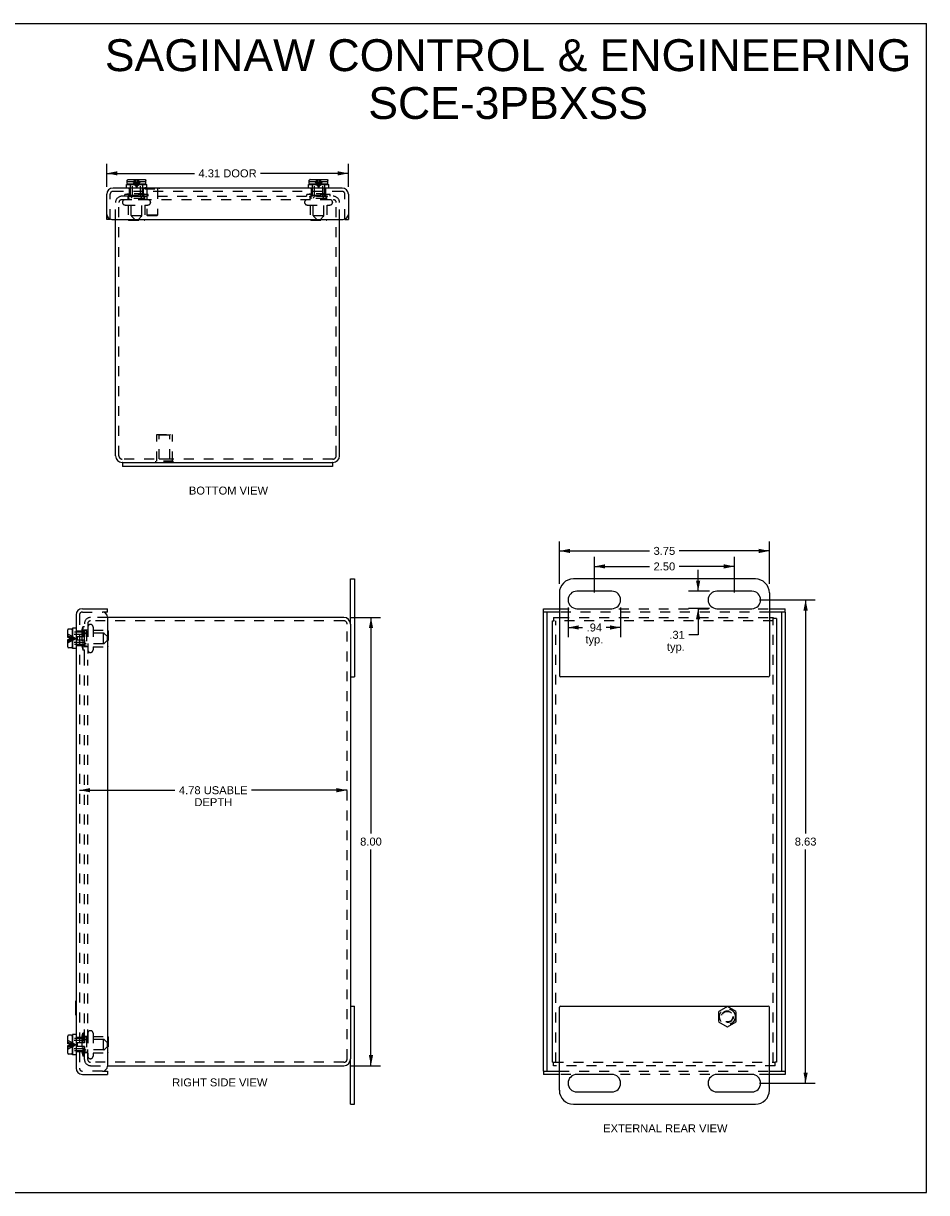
# Model space of a CAD drawing. Header units: inches. Extents: x 0 to 32.2, y 0 to 20.9.
# Tile 3 of 3: x 16.1 to 32.2, y 0 to 20.9. Entities that reach past the tile are written whole.
import ezdxf

# ---------------------------------------------------------------- set-up
doc = ezdxf.new("R2010")
doc.units = ezdxf.units.IN
doc.header["$LTSCALE"] = 1.773713
doc.header["$MEASUREMENT"] = 0
doc.linetypes.add('HIDDEN', pattern=[0.2, 0.1, -0.1])
doc.layers.get('0').update_dxf_attribs({"linetype": 'CONTINUOUS'})
for name, color, linetype in [('DEFAULT_2', 8, 'HIDDEN'), ('DIMENSIONS', 7, 'CONTINUOUS'), ('DOOR_ASSEMBLY', 7, 'CONTINUOUS')]:
    doc.layers.add(name, color=color, linetype=linetype)
doc.styles.get("Standard").update_dxf_attribs({"font": 'arial.ttf'})
doc.dimstyles.new('DIMSTYLE_2', dxfattribs={"dimtxt": 0.142276, "dimasz": 0.189702, "dimexe": 0.09, "dimexo": 0.07, "dimgap": 0.0375, "dimtad": 0, "dimtih": 1, "dimtoh": 1, "dimzin": 4, "dimdsep": 46, "dimtxsty": 'Standard', "dimblk": '_FILLED', "dimblk1": '_FILLED', "dimblk2": '_FILLED', "dimcen": 0.09, "dimazin": 1, "dimtfac": 1, "dimtdec": 3, "dimtofl": 0, "dimtmove": 0, "dimatfit": 3, "dimldrblk": '_FILLED', "dimfxl": 0, "dimtolj": 1, "dimtzin": 4, "dimarcsym": 0})

# ---------------------------------------------------------------- blocks, each defined once
blk = doc.blocks.new('_FILLED')
at = {"color": 0, "linetype": 'ByBlock'}
blk.add_solid([(0, 0), (-1, 0.2), (-1, -0.2)], dxfattribs=at)
blk = doc.blocks.new('*D3')
at = {"layer": 'DIMENSIONS', "color": 2, "linetype": 'Continuous'}
for p, q in [((17.613, 17.95), (17.613, 18.362)), ((17.613, 18.191), (19.18, 18.191)), ((21.926, 18.191), (20.359, 18.191)), ((21.926, 17.95), (21.926, 18.362))]:
    blk.add_line(p, q, dxfattribs=at)
at = {"layer": 'DIMENSIONS', "color": 2, "linetype": 'Continuous', "xscale": 0.189701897, "yscale": 0.189701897, "zscale": 0.189701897, "rotation": 180}
blk.add_blockref('_FILLED', (17.613, 18.191), dxfattribs=at)
at = {"layer": 'DIMENSIONS', "color": 2, "linetype": 'Continuous', "xscale": 0.189701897, "yscale": 0.189701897, "zscale": 0.189701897}
blk.add_blockref('_FILLED', (21.926, 18.191), dxfattribs=at)
at = {"layer": 'DIMENSIONS', "color": 2, "linetype": 'Continuous', "insert": (19.77, 18.262), "char_height": 0.1423, "width": 1.03719, "attachment_point": 2, "line_spacing_factor": 0.9}
blk.add_mtext('4.31 DOOR', dxfattribs=at)
blk = doc.blocks.new('*D4')
at = {"layer": 'DIMENSIONS', "color": 2, "linetype": 'Continuous'}
for p, q in [((25.693, 10.867), (25.693, 11.623)), ((29.443, 10.867), (29.443, 11.623)), ((25.693, 11.452), (27.303, 11.452)), ((29.443, 11.452), (27.832, 11.452))]:
    blk.add_line(p, q, dxfattribs=at)
at = {"layer": 'DIMENSIONS', "color": 2, "linetype": 'Continuous', "xscale": 0.189701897, "yscale": 0.189701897, "zscale": 0.189701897, "rotation": 180}
blk.add_blockref('_FILLED', (25.693, 11.452), dxfattribs=at)
at = {"layer": 'DIMENSIONS', "color": 2, "linetype": 'Continuous', "xscale": 0.189701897, "yscale": 0.189701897, "zscale": 0.189701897}
blk.add_blockref('_FILLED', (29.443, 11.452), dxfattribs=at)
at = {"layer": 'DIMENSIONS', "color": 2, "linetype": 'Continuous', "insert": (27.568, 11.524), "char_height": 0.1423, "width": 0.38663, "attachment_point": 2, "line_spacing_factor": 0.9}
blk.add_mtext('3.75', dxfattribs=at)
blk = doc.blocks.new('*D5')
at = {"layer": 'DIMENSIONS', "color": 2, "linetype": 'Continuous'}
for p, q in [((25.849, 10.445), (25.849, 9.915)), ((26.787, 10.445), (26.787, 9.915)), ((25.849, 10.086), (26.109, 10.086)), ((26.787, 10.086), (26.527, 10.086))]:
    blk.add_line(p, q, dxfattribs=at)
at = {"layer": 'DIMENSIONS', "color": 2, "linetype": 'Continuous', "xscale": 0.189701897, "yscale": 0.189701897, "zscale": 0.189701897, "rotation": 180}
blk.add_blockref('_FILLED', (25.849, 10.086), dxfattribs=at)
at = {"layer": 'DIMENSIONS', "color": 2, "linetype": 'Continuous', "xscale": 0.189701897, "yscale": 0.189701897, "zscale": 0.189701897}
blk.add_blockref('_FILLED', (26.787, 10.086), dxfattribs=at)
at = {"layer": 'DIMENSIONS', "color": 2, "linetype": 'Continuous', "insert": (26.318, 10.157), "char_height": 0.1423, "width": 0.31999, "attachment_point": 2, "line_spacing_factor": 0.9}
blk.add_mtext('.94\\Ptyp.', dxfattribs=at)
blk = doc.blocks.new('*D6')
at = {"layer": 'DIMENSIONS', "color": 2, "linetype": 'Continuous'}
for p, q in [((28.17, 10.734), (28.17, 11.113)), ((28.373, 10.734), (28, 10.734)), ((28.373, 10.422), (28, 10.422)), ((28.17, 10.422), (28.17, 9.955)), ((28.17, 9.955), (28.004, 9.955))]:
    blk.add_line(p, q, dxfattribs=at)
at = {"layer": 'DIMENSIONS', "color": 2, "linetype": 'Continuous', "xscale": 0.189701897, "yscale": 0.189701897, "zscale": 0.189701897}
for p, rotation in [((28.17, 10.734), 270), ((28.17, 10.422), 90)]:
    blk.add_blockref('_FILLED', p, dxfattribs=dict(at, rotation=rotation))
at = {"layer": 'DIMENSIONS', "color": 2, "linetype": 'Continuous', "insert": (27.933, 10.026), "char_height": 0.1423, "width": 0.31999, "attachment_point": 3, "line_spacing_factor": 0.9}
blk.add_mtext('.31\\Ptyp.', dxfattribs=at)
blk = doc.blocks.new('*D7')
at = {"layer": 'DIMENSIONS', "color": 2, "linetype": 'Continuous'}
for p, q in [((21.977, 10.265), (22.501, 10.265)), ((22.33, 10.265), (22.33, 6.408)), ((22.33, 2.265), (22.33, 6.123)), ((21.977, 2.265), (22.501, 2.265))]:
    blk.add_line(p, q, dxfattribs=at)
at = {"layer": 'DIMENSIONS', "color": 2, "linetype": 'Continuous', "xscale": 0.189701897, "yscale": 0.189701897, "zscale": 0.189701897}
for p, rotation in [((22.33, 10.265), 90), ((22.33, 2.265), 270)]:
    blk.add_blockref('_FILLED', p, dxfattribs=dict(at, rotation=rotation))
at = {"layer": 'DIMENSIONS', "color": 2, "linetype": 'Continuous', "insert": (22.33, 6.336), "char_height": 0.1423, "width": 0.38663, "attachment_point": 2, "line_spacing_factor": 0.9}
blk.add_mtext('8.00', dxfattribs=at)
blk = doc.blocks.new('*D8')
at = {"layer": 'DIMENSIONS', "color": 2, "linetype": 'Continuous'}
for p, q in [((17.126, 7.182), (18.831, 7.182)), ((21.904, 7.182), (20.198, 7.182))]:
    blk.add_line(p, q, dxfattribs=at)
at = {"layer": 'DIMENSIONS', "color": 2, "linetype": 'Continuous', "xscale": 0.189701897, "yscale": 0.189701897, "zscale": 0.189701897, "rotation": 180}
blk.add_blockref('_FILLED', (17.126, 7.182), dxfattribs=at)
at = {"layer": 'DIMENSIONS', "color": 2, "linetype": 'Continuous', "xscale": 0.189701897, "yscale": 0.189701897, "zscale": 0.189701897}
blk.add_blockref('_FILLED', (21.904, 7.182), dxfattribs=at)
at = {"layer": 'DIMENSIONS', "color": 2, "linetype": 'Continuous', "insert": (19.515, 7.253), "char_height": 0.14228, "width": 1.22442, "attachment_point": 2, "line_spacing_factor": 0.9}
blk.add_mtext('4.78 USABLE\\PDEPTH', dxfattribs=at)
blk = doc.blocks.new('*D10')
at = {"layer": 'DIMENSIONS', "color": 2, "linetype": 'Continuous'}
for p, q in [((29.263, 10.578), (30.26, 10.578)), ((30.089, 10.578), (30.089, 6.408)), ((30.089, 1.953), (30.089, 6.123)), ((29.263, 1.953), (30.26, 1.953))]:
    blk.add_line(p, q, dxfattribs=at)
at = {"layer": 'DIMENSIONS', "color": 2, "linetype": 'Continuous', "xscale": 0.189701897, "yscale": 0.189701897, "zscale": 0.189701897}
for p, rotation in [((30.089, 10.578), 90), ((30.089, 1.953), 270)]:
    blk.add_blockref('_FILLED', p, dxfattribs=dict(at, rotation=rotation))
at = {"layer": 'DIMENSIONS', "color": 2, "linetype": 'Continuous', "insert": (30.089, 6.336), "char_height": 0.1423, "width": 0.38663, "attachment_point": 2, "line_spacing_factor": 0.9}
blk.add_mtext('8.63', dxfattribs=at)
blk = doc.blocks.new('*D11')
at = {"layer": 'DIMENSIONS', "color": 2, "linetype": 'Continuous'}
for p, q in [((26.318, 10.711), (26.318, 11.347)), ((28.818, 10.711), (28.818, 11.347)), ((26.318, 11.176), (27.303, 11.176)), ((28.818, 11.176), (27.832, 11.176))]:
    blk.add_line(p, q, dxfattribs=at)
at = {"layer": 'DIMENSIONS', "color": 2, "linetype": 'Continuous', "xscale": 0.189701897, "yscale": 0.189701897, "zscale": 0.189701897, "rotation": 180}
blk.add_blockref('_FILLED', (26.318, 11.176), dxfattribs=at)
at = {"layer": 'DIMENSIONS', "color": 2, "linetype": 'Continuous', "xscale": 0.189701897, "yscale": 0.189701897, "zscale": 0.189701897}
blk.add_blockref('_FILLED', (28.818, 11.176), dxfattribs=at)
at = {"layer": 'DIMENSIONS', "color": 2, "linetype": 'Continuous', "insert": (27.568, 11.247), "char_height": 0.1423, "width": 0.38663, "attachment_point": 2, "line_spacing_factor": 0.9}
blk.add_mtext('2.50', dxfattribs=at)

msp = doc.modelspace()

# ---------------------------------------------------------------- linework, layer by layer
at = {"color": 7, "linetype": 'Continuous'}
for p, q in [((0, 20.8672), (32.2493, 20.8672)), ((32.2493, 0), (32.2493, 20.8672)), ((17.8947, 13.0312), (21.6447, 13.0312)), ((17.8947, 13.0312), (17.8947, 12.9562)), ((21.6447, 13.0312), (21.6447, 12.9562)), ((21.9638, 10.1453), (21.9638, 10.9528)), ((21.9638, 10.9528), (22.0388, 10.9528)), ((25.5899, 10.2653), (25.5899, 10.2053)), ((29.5079, 10.2653), (29.5079, 10.2433)), ((29.5679, 10.2433), (29.5079, 10.2433)), ((25.5679, 10.2053), (25.5899, 10.2053)), ((21.9638, 9.2028), (22.0388, 9.2028)), ((21.9638, 3.3278), (22.0388, 3.3278)), ((21.9638, 1.5778), (21.9638, 2.3853)), ((25.5679, 2.3253), (25.5899, 2.3253)), ((25.5899, 2.2653), (25.5899, 2.3253)), ((29.5679, 2.3253), (29.5459, 2.3253)), ((29.5459, 2.2653), (29.5459, 2.3253)), ((21.9638, 1.5778), (22.0388, 1.5778)), ((0, 0), (32.2493, 0))]:
    msp.add_line(p, q, dxfattribs=at)
at = {"color": 3, "linetype": 'Continuous'}
for p, q in [((17.7697, 13.1512), (17.7697, 17.3692)), ((21.7697, 13.1512), (21.7697, 17.3692)), ((17.8947, 13.0312), (17.8897, 13.0312)), ((21.6447, 12.9562), (17.8947, 12.9562)), ((21.6497, 13.0312), (21.6447, 13.0312)), ((22.0388, 10.9528), (22.0388, 9.2028)), ((29.1929, 10.9528), (25.9429, 10.9528)), ((25.6929, 10.7028), (25.6929, 9.2228)), ((26.6304, 10.734), (26.0054, 10.734)), ((29.1304, 10.734), (28.5054, 10.734)), ((29.4429, 10.7028), (29.4429, 9.2228)), ((21.8438, 10.2653), (17.6258, 10.2653)), ((25.5899, 10.2653), (25.6929, 10.2653)), ((26.0054, 10.4215), (26.6304, 10.4215)), ((28.5054, 10.4215), (29.1304, 10.4215)), ((29.4429, 10.2653), (29.5079, 10.2653)), ((29.5679, 10.2433), (29.5679, 2.3253)), ((21.9638, 10.1453), (21.9638, 2.3853)), ((25.5679, 2.3253), (25.5679, 10.2053)), ((29.4229, 9.2028), (25.7129, 9.2028)), ((22.0388, 1.5778), (22.0388, 3.3278)), ((25.6929, 1.8278), (25.6929, 3.3078)), ((25.7129, 3.3278), (29.4229, 3.3278)), ((29.4429, 1.8278), (29.4429, 3.3078)), ((17.6258, 2.2653), (21.8438, 2.2653)), ((26.6304, 2.109), (26.0054, 2.109)), ((29.1304, 2.109), (28.5054, 2.109)), ((26.0054, 1.7965), (26.6304, 1.7965)), ((28.5054, 1.7965), (29.1304, 1.7965)), ((25.9429, 1.5778), (29.1929, 1.5778))]:
    msp.add_line(p, q, dxfattribs=at)
for centre, radius, start, end in [((17.8897, 13.1512), 0.12, 180, 270), ((21.6497, 13.1512), 0.12, 270, 360), ((25.9429, 10.7028), 0.25, 90, 180), ((29.1929, 10.7028), 0.25, 0, 90), ((26.0054, 10.5778), 0.1562, 90, 270), ((26.6304, 10.5778), 0.1562, 270, 90), ((28.5054, 10.5778), 0.1562, 90, 270), ((29.1304, 10.5778), 0.1562, 270, 90), ((21.8438, 10.1453), 0.12, 0, 90), ((25.7129, 9.2228), 0.02, 180, 270), ((29.4229, 9.2228), 0.02, 270, 360), ((25.7129, 3.3078), 0.02, 90, 180), ((29.4229, 3.3078), 0.02, 0, 90), ((21.8438, 2.3853), 0.12, 270, 360), ((26.0054, 1.9528), 0.1562, 90, 270), ((26.6304, 1.9528), 0.1562, 270, 90), ((28.5054, 1.9528), 0.1562, 90, 270), ((29.1304, 1.9528), 0.1562, 270, 90), ((25.9429, 1.8278), 0.25, 180, 270), ((29.1929, 1.8278), 0.25, 270, 360)]:
    msp.add_arc(centre, radius, start, end, dxfattribs=at)
at = {"layer": 'DEFAULT_2', "color": 8, "linetype": 'HIDDEN'}
for p, q in [((18.0087, 17.7812), (17.8817, 17.7812)), ((18.0097, 17.8267), (17.9372, 17.8112)), ((17.9372, 17.7812), (17.9372, 17.8112)), ((18.3522, 17.8112), (17.9372, 17.8112)), ((17.9967, 17.7202), (17.9967, 17.7712)), ((18.0087, 17.7812), (18.163, 17.7812)), ((18.0097, 17.7462), (18.0097, 17.8267)), ((18.2797, 17.8267), (18.0097, 17.8267)), ((18.2747, 17.7412), (18.0147, 17.7412)), ((18.0497, 17.4412), (18.0497, 17.7412)), ((18.163, 17.7812), (21.6577, 17.7812)), ((18.2397, 17.4412), (18.2397, 17.7412)), ((18.2797, 17.7462), (18.2797, 17.8267)), ((18.2797, 17.8267), (18.3522, 17.8112)), ((18.2927, 17.7202), (18.2927, 17.7712)), ((18.3522, 17.7812), (18.3522, 17.8112)), ((21.2597, 17.8267), (21.1872, 17.8112)), ((21.1872, 17.7812), (21.1872, 17.8112)), ((21.6022, 17.8112), (21.1872, 17.8112)), ((21.2467, 17.7202), (21.2467, 17.7712)), ((21.2597, 17.7462), (21.2597, 17.8267)), ((21.5297, 17.8267), (21.2597, 17.8267)), ((21.5247, 17.7412), (21.2647, 17.7412)), ((21.2997, 17.4412), (21.2997, 17.7412)), ((21.4897, 17.4412), (21.4897, 17.7412)), ((21.5297, 17.7462), (21.5297, 17.8267)), ((21.5297, 17.8267), (21.6022, 17.8112)), ((21.5427, 17.7202), (21.5427, 17.7712)), ((21.6022, 17.7812), (21.6022, 17.8112)), ((17.7697, 17.3692), (17.7697, 17.6692)), ((17.8297, 13.1512), (17.8297, 17.6692)), ((17.8817, 17.7212), (21.6577, 17.7212)), ((17.8947, 17.6739), (17.8947, 17.6719)), ((18.3484, 17.7202), (17.9409, 17.7202)), ((17.9409, 17.6257), (18.3484, 17.6257)), ((17.9967, 17.6257), (17.9967, 17.3677)), ((18.2927, 17.6257), (18.2927, 17.3677)), ((18.3947, 17.6739), (18.3947, 17.6719)), ((21.1447, 17.6739), (21.1447, 17.6719)), ((21.5984, 17.7202), (21.1909, 17.7202)), ((21.1909, 17.6257), (21.5984, 17.6257)), ((21.2467, 17.6257), (21.2467, 17.3677)), ((21.5427, 17.6257), (21.5427, 17.3677)), ((21.6447, 17.6739), (21.6447, 17.6719)), ((21.7097, 13.1512), (21.7097, 17.6692)), ((21.7697, 17.3692), (21.7697, 17.6692)), ((18.0067, 17.3577), (18.2827, 17.3577)), ((18.0497, 17.4412), (18.2397, 17.4412)), ((21.2567, 17.3577), (21.5327, 17.3577)), ((21.2997, 17.4412), (21.4897, 17.4412)), ((18.5047, 13.5308), (18.7847, 13.5308)), ((18.5047, 13.0518), (18.5047, 13.5308)), ((18.5497, 13.5208), (18.5397, 13.5308)), ((18.7397, 13.5208), (18.5497, 13.5208)), ((18.5497, 13.0933), (18.5497, 13.5208)), ((18.7397, 13.5208), (18.7497, 13.5308)), ((18.7397, 13.0933), (18.7397, 13.5208)), ((18.7847, 13.0518), (18.7847, 13.5308)), ((21.6497, 13.0912), (17.8897, 13.0912)), ((18.8007, 13.0518), (18.4887, 13.0518)), ((18.4887, 13.0308), (18.4887, 13.0518)), ((18.8007, 13.0308), (18.4887, 13.0308)), ((18.5497, 13.0933), (18.7397, 13.0933)), ((18.6447, 13.0308), (18.6447, 13.0518)), ((18.8007, 13.0308), (18.8007, 13.0518)), ((17.6258, 10.2653), (17.3258, 10.2653)), ((25.6929, 10.2653), (29.4429, 10.2653)), ((29.5079, 2.3253), (29.5079, 10.2433)), ((17.1683, 10.0253), (17.1838, 10.0978)), ((17.1683, 10.0253), (17.1683, 9.7553)), ((17.2488, 10.0253), (17.1683, 10.0253)), ((17.1838, 10.0978), (17.1838, 9.6828)), ((17.2138, 10.0978), (17.1838, 10.0978)), ((17.2138, 9.5091), (17.2138, 10.1533)), ((17.2748, 10.0383), (17.2238, 10.0383)), ((17.2538, 10.0203), (17.2538, 9.7603)), ((17.2738, 10.1533), (17.2738, 9.5091)), ((17.2748, 10.094), (17.2748, 9.6865)), ((17.3211, 10.1403), (17.3231, 10.1403)), ((21.8438, 10.2053), (17.3258, 10.2053)), ((17.3693, 10.094), (17.3693, 9.6865)), ((17.3693, 10.0383), (17.6273, 10.0383)), ((17.6373, 10.0283), (17.6373, 9.7523)), ((21.9038, 2.3853), (21.9038, 10.1453)), ((29.5079, 10.2053), (25.5899, 10.2053)), ((25.6279, 2.3253), (25.6279, 10.2053)), ((17.5538, 9.9853), (17.2538, 9.9853)), ((17.5538, 9.7953), (17.5538, 9.9853)), ((17.1683, 9.7553), (17.1838, 9.6828)), ((17.2488, 9.7553), (17.1683, 9.7553)), ((17.2138, 9.6828), (17.1838, 9.6828)), ((17.2748, 9.7423), (17.2238, 9.7423)), ((17.5538, 9.7953), (17.2538, 9.7953)), ((17.3211, 9.6403), (17.3231, 9.6403)), ((17.3693, 9.7423), (17.6273, 9.7423)), ((17.2138, 3.0215), (17.2138, 9.509)), ((17.2738, 3.0215), (17.2738, 9.509)), ((28.6929, 3.3204), (28.5369, 3.2303)), ((28.5369, 3.2303), (28.5369, 3.0502)), ((28.8489, 3.2303), (28.6929, 3.3204)), ((28.8489, 3.0502), (28.8489, 3.2303)), ((17.2138, 2.3773), (17.2138, 3.0214)), ((17.2738, 2.3773), (17.2738, 3.0215)), ((28.5369, 3.0502), (28.6929, 2.9601)), ((28.6929, 2.9601), (28.8489, 3.0502)), ((17.1683, 2.7753), (17.1838, 2.8478)), ((17.2488, 2.7753), (17.1683, 2.7753)), ((17.1683, 2.7753), (17.1683, 2.5053)), ((17.2138, 2.8478), (17.1838, 2.8478)), ((17.1838, 2.8478), (17.1838, 2.4328)), ((17.2748, 2.7883), (17.2238, 2.7883)), ((17.2538, 2.7703), (17.2538, 2.5103)), ((17.5538, 2.7353), (17.2538, 2.7353)), ((17.2748, 2.844), (17.2748, 2.4365)), ((17.3211, 2.8903), (17.3231, 2.8903)), ((17.3693, 2.844), (17.3693, 2.4365)), ((17.3693, 2.7883), (17.6273, 2.7883)), ((17.5538, 2.5453), (17.5538, 2.7353)), ((17.6373, 2.7783), (17.6373, 2.5023)), ((17.2488, 2.5053), (17.1683, 2.5053)), ((17.1683, 2.5053), (17.1838, 2.4328)), ((17.5538, 2.5453), (17.2538, 2.5453)), ((17.2138, 2.4328), (17.1838, 2.4328)), ((17.2748, 2.4923), (17.2238, 2.4923)), ((17.3211, 2.3903), (17.3231, 2.3903)), ((21.8438, 2.3253), (17.3258, 2.3253)), ((17.3693, 2.4923), (17.6273, 2.4923)), ((25.5899, 2.3253), (29.5459, 2.3253)), ((17.3258, 2.2653), (17.6258, 2.2653)), ((29.5459, 2.2653), (25.5899, 2.2653))]:
    msp.add_line(p, q, dxfattribs=at)
for radius in [0.1421, 0.14, 0.105, 0.095]:
    msp.add_circle((28.6929, 3.1403), radius, dxfattribs=at)
for centre, radius, start, end in [((17.8817, 17.6692), 0.112, 90, 180), ((17.9867, 17.7712), 0.01, 0, 90), ((18.0147, 17.7462), 0.005, 180, 270), ((18.2747, 17.7462), 0.005, 270, 360), ((18.3027, 17.7712), 0.01, 90, 180), ((21.2367, 17.7712), 0.01, 0, 90), ((21.2647, 17.7462), 0.005, 180, 270), ((21.5247, 17.7462), 0.005, 270, 360), ((21.5527, 17.7712), 0.01, 90, 180), ((21.6577, 17.6692), 0.112, 0, 90), ((17.8817, 17.6692), 0.052, 90, 180), ((17.9409, 17.6739), 0.0462, 90, 180), ((17.9409, 17.6719), 0.0462, 180, 270), ((18.3484, 17.6739), 0.0462, 0, 90), ((18.3484, 17.6719), 0.0462, 270, 360), ((21.1909, 17.6739), 0.0462, 90, 180), ((21.1909, 17.6719), 0.0462, 180, 270), ((21.5984, 17.6739), 0.0462, 0, 90), ((21.5984, 17.6719), 0.0462, 270, 360), ((21.6577, 17.6692), 0.052, 0, 90), ((18.0067, 17.3677), 0.01, 180, 270), ((18.2827, 17.3677), 0.01, 270, 360), ((21.2567, 17.3677), 0.01, 180, 270), ((21.5327, 17.3677), 0.01, 270, 360), ((17.8897, 13.1512), 0.06, 180, 270), ((21.6497, 13.1512), 0.06, 270, 360), ((17.3258, 10.1533), 0.112, 90, 180), ((17.2238, 10.0483), 0.01, 180.00001, 270), ((17.2488, 10.0203), 0.005, 359.99995, 90), ((17.3258, 10.1533), 0.052, 90, 180), ((17.3211, 10.094), 0.0462, 90, 180), ((17.3231, 10.094), 0.0462, 0, 90), ((17.6273, 10.0283), 0.01, 0, 90), ((21.8438, 10.1453), 0.06, 0, 90), ((17.2238, 9.7323), 0.01, 90, 179.99999), ((17.2488, 9.7603), 0.005, 270, 0.00005), ((17.3211, 9.6865), 0.0462, 180, 270), ((17.3231, 9.6865), 0.0462, 270, 360), ((17.6273, 9.7523), 0.01, 270, 360), ((17.2238, 2.7983), 0.01, 180.00001, 270), ((17.2488, 2.7703), 0.005, 359.99995, 90), ((17.3211, 2.844), 0.0462, 90, 180), ((17.3231, 2.844), 0.0462, 0, 90), ((17.6273, 2.7783), 0.01, 0, 90), ((17.2488, 2.5103), 0.005, 270, 0.00005), ((17.2238, 2.4823), 0.01, 90, 179.99999), ((17.3258, 2.3773), 0.112, 180, 270), ((17.3258, 2.3773), 0.052, 180, 270), ((17.3211, 2.4365), 0.0462, 180, 270), ((17.3231, 2.4365), 0.0462, 270, 360), ((17.6273, 2.5023), 0.01, 270, 360), ((21.8438, 2.3853), 0.06, 270, 360)]:
    msp.add_arc(centre, radius, start, end, dxfattribs=at)
at = {"layer": 'DOOR_ASSEMBLY', "color": 7, "linetype": 'Continuous'}
for p, q in [((17.9637, 17.9292), (17.9637, 17.9917)), ((17.9637, 17.9917), (18.3257, 17.9917)), ((17.9777, 18.0117), (17.9777, 18.0467)), ((17.9777, 18.0467), (17.9785, 18.0467)), ((17.9785, 18.0467), (17.9785, 18.0647)), ((18.2967, 17.9967), (17.9927, 17.9967)), ((17.9936, 18.0797), (18.2958, 18.0797)), ((18.0717, 17.9917), (18.0717, 17.9967)), ((18.2177, 17.9917), (18.2177, 17.9967)), ((18.3109, 18.0467), (18.3109, 18.0647)), ((18.3109, 18.0467), (18.3117, 18.0467)), ((18.3117, 18.0117), (18.3117, 18.0467)), ((18.3257, 17.9292), (18.3257, 17.9917)), ((21.2137, 17.9292), (21.2137, 17.9917)), ((21.2137, 17.9917), (21.5757, 17.9917)), ((21.2277, 18.0117), (21.2277, 18.0467)), ((21.2277, 18.0467), (21.2285, 18.0467)), ((21.2285, 18.0467), (21.2285, 18.0647)), ((21.5467, 17.9967), (21.2427, 17.9967)), ((21.2436, 18.0797), (21.5458, 18.0797)), ((21.3217, 17.9917), (21.3217, 17.9967)), ((21.4677, 17.9917), (21.4677, 17.9967)), ((21.5609, 18.0467), (21.5609, 18.0647)), ((21.5609, 18.0467), (21.5617, 18.0467)), ((21.5617, 18.0117), (21.5617, 18.0467)), ((21.5757, 17.9292), (21.5757, 17.9917)), ((18.3257, 17.9332), (18.5514, 17.9332)), ((18.5514, 17.9332), (18.5514, 17.9292)), ((17.6734, 17.3692), (17.6134, 17.3692)), ((17.6734, 17.3744), (17.6734, 17.3692)), ((21.8659, 17.3692), (21.8659, 17.3744)), ((21.8659, 17.3692), (21.9259, 17.3692)), ((17.6258, 10.3615), (17.5358, 10.3615)), ((17.6258, 10.3615), (17.6258, 10.4215)), ((25.4116, 10.3615), (25.4116, 10.4215)), ((25.6929, 10.3615), (25.4116, 10.3615)), ((25.4716, 10.3615), (25.4716, 2.169)), ((29.7241, 10.3615), (29.4429, 10.3615)), ((29.6641, 2.169), (29.6641, 10.3615)), ((29.7241, 10.3615), (29.7241, 10.4215)), ((16.9153, 9.9068), (16.9153, 10.0423)), ((16.9833, 10.0573), (16.9303, 10.0573)), ((16.9983, 10.0423), (16.9983, 9.7383)), ((17.0033, 10.0713), (17.0033, 9.7093)), ((17.0658, 10.0713), (17.0033, 10.0713)), ((16.9483, 9.9068), (16.9153, 9.9068)), ((16.9153, 9.7383), (16.9153, 9.8738)), ((16.9153, 9.8738), (16.9483, 9.8738)), ((16.9483, 9.8738), (16.9483, 9.9068)), ((17.0033, 9.9633), (16.9983, 9.9633)), ((17.0033, 9.8173), (16.9983, 9.8173)), ((16.9833, 9.7233), (16.9303, 9.7233)), ((17.0658, 9.7093), (17.0033, 9.7093)), ((17.0618, 3.422), (17.0658, 3.422)), ((17.0618, 3.166), (17.0618, 3.422)), ((17.0618, 3.166), (17.0658, 3.166)), ((16.9153, 2.6568), (16.9153, 2.7923)), ((16.9833, 2.8073), (16.9303, 2.8073)), ((16.9983, 2.7923), (16.9983, 2.4883)), ((17.0033, 2.7133), (16.9983, 2.7133)), ((17.0658, 2.8213), (17.0033, 2.8213)), ((17.0033, 2.8213), (17.0033, 2.4593)), ((16.9483, 2.6568), (16.9153, 2.6568)), ((16.9153, 2.6238), (16.9483, 2.6238)), ((16.9153, 2.4883), (16.9153, 2.6238)), ((16.9483, 2.6238), (16.9483, 2.6568)), ((17.0033, 2.5673), (16.9983, 2.5673)), ((16.9833, 2.4733), (16.9303, 2.4733)), ((17.0658, 2.4593), (17.0033, 2.4593)), ((17.5358, 2.169), (17.6258, 2.169)), ((17.6258, 2.169), (17.6258, 2.109)), ((25.4116, 2.169), (25.6929, 2.169)), ((25.4116, 2.169), (25.4116, 2.109)), ((29.4429, 2.169), (29.7241, 2.169)), ((29.7241, 2.169), (29.7241, 2.109))]:
    msp.add_line(p, q, dxfattribs=at)
at = {"layer": 'DOOR_ASSEMBLY', "color": 8, "linetype": 'HIDDEN'}
for p, q in [((17.9785, 18.0467), (18.1121, 18.0467)), ((17.9803, 18.0718), (17.9803, 18.0718)), ((17.981, 18.073), (17.981, 18.073)), ((17.9819, 18.0742), (17.9819, 18.0742)), ((17.9829, 18.0753), (17.9829, 18.0753)), ((17.984, 18.0763), (17.984, 18.0763)), ((17.9852, 18.0772), (17.9852, 18.0772)), ((17.9865, 18.0779), (17.9865, 18.0779)), ((17.9921, 18.0796), (17.9907, 18.0794)), ((18.0347, 17.9117), (18.0347, 17.9917)), ((18.0717, 17.7839), (18.0717, 17.9917)), ((18.0991, 18.0112), (18.1096, 17.9937)), ((18.1797, 18.0519), (18.1773, 18.0467)), ((18.1773, 18.0467), (18.3109, 18.0467)), ((18.1903, 18.0112), (18.1798, 17.9937)), ((18.2177, 17.7839), (18.2177, 17.9917)), ((18.2547, 17.9117), (18.2547, 17.9917)), ((18.3029, 18.0779), (18.3029, 18.0779)), ((18.3042, 18.0772), (18.3042, 18.0772)), ((18.3074, 18.0742), (18.3074, 18.0742)), ((18.3083, 18.073), (18.3083, 18.073)), ((18.3091, 18.0718), (18.3091, 18.0718)), ((18.3108, 18.0662), (18.3106, 18.0676)), ((21.2285, 18.0467), (21.3621, 18.0467)), ((21.2303, 18.0718), (21.2303, 18.0718)), ((21.231, 18.073), (21.231, 18.073)), ((21.2319, 18.0742), (21.2319, 18.0742)), ((21.2329, 18.0753), (21.2329, 18.0753)), ((21.234, 18.0763), (21.234, 18.0763)), ((21.2352, 18.0772), (21.2352, 18.0772)), ((21.2365, 18.0779), (21.2365, 18.0779)), ((21.2421, 18.0796), (21.2407, 18.0794)), ((21.2847, 17.9117), (21.2847, 17.9917)), ((21.3217, 17.7839), (21.3217, 17.9917)), ((21.3491, 18.0112), (21.3596, 17.9937)), ((21.4297, 18.0519), (21.4273, 18.0467)), ((21.4273, 18.0467), (21.5609, 18.0467)), ((21.4403, 18.0112), (21.4298, 17.9937)), ((21.4677, 17.7839), (21.4677, 17.9917)), ((21.5047, 17.9117), (21.5047, 17.9917)), ((21.5473, 18.0796), (21.5473, 18.0796)), ((21.5529, 18.0779), (21.5529, 18.0779)), ((21.5542, 18.0772), (21.5542, 18.0772)), ((21.5554, 18.0763), (21.5553, 18.0763)), ((21.5564, 18.0753), (21.5564, 18.0753)), ((21.5574, 18.0742), (21.5574, 18.0742)), ((21.5583, 18.073), (21.5583, 18.073)), ((21.5591, 18.0718), (21.5591, 18.0718)), ((21.5608, 18.0662), (21.5606, 18.0676)), ((17.6734, 17.3744), (17.6734, 17.8172)), ((21.8139, 17.8692), (17.7254, 17.8692)), ((18.0049, 17.8042), (18.0128, 17.7964)), ((18.0049, 17.8042), (18.2845, 17.8042)), ((18.0128, 17.7964), (18.0205, 17.7889)), ((18.0147, 17.9117), (18.0147, 17.9292)), ((18.0147, 17.9117), (18.0389, 17.9117)), ((18.0182, 17.8042), (18.0182, 17.9117)), ((18.0205, 17.7889), (18.028, 17.7817)), ((18.2614, 17.7817), (18.028, 17.7817)), ((18.0389, 17.7817), (18.0389, 17.9117)), ((18.0507, 17.4369), (18.0507, 17.7505)), ((18.0673, 17.7733), (18.0551, 17.7611)), ((18.2221, 17.7733), (18.2343, 17.7611)), ((18.2387, 17.4369), (18.2387, 17.7505)), ((18.2505, 17.7817), (18.2505, 17.9117)), ((18.2505, 17.9117), (18.2747, 17.9117)), ((18.2614, 17.7817), (18.2689, 17.7889)), ((18.2689, 17.7889), (18.2766, 17.7964)), ((18.2712, 17.8042), (18.2712, 17.9117)), ((18.2747, 17.9117), (18.2747, 17.9292)), ((18.2766, 17.7964), (18.2845, 17.8042)), ((18.2954, 17.9332), (18.2954, 17.9152)), ((18.3257, 17.9332), (18.2954, 17.9332)), ((18.2954, 17.9152), (18.5514, 17.9152)), ((18.3294, 17.9152), (18.3294, 17.4432)), ((18.5174, 17.9152), (18.5174, 17.4432)), ((18.5514, 17.9292), (18.5514, 17.9152)), ((21.2549, 17.8042), (21.5345, 17.8042)), ((21.2549, 17.8042), (21.2628, 17.7964)), ((21.2628, 17.7964), (21.2705, 17.7889)), ((21.2647, 17.9117), (21.2647, 17.9292)), ((21.2647, 17.9117), (21.2889, 17.9117)), ((21.2682, 17.8042), (21.2682, 17.9117)), ((21.2705, 17.7889), (21.278, 17.7817)), ((21.5114, 17.7817), (21.278, 17.7817)), ((21.2889, 17.7817), (21.2889, 17.9117)), ((21.3007, 17.4369), (21.3007, 17.7505)), ((21.3173, 17.7733), (21.3051, 17.7611)), ((21.4721, 17.7733), (21.4843, 17.7611)), ((21.4887, 17.4369), (21.4887, 17.7505)), ((21.5005, 17.7817), (21.5005, 17.9117)), ((21.5005, 17.9117), (21.5247, 17.9117)), ((21.5114, 17.7817), (21.5189, 17.7889)), ((21.5189, 17.7889), (21.5266, 17.7964)), ((21.5212, 17.8042), (21.5212, 17.9117)), ((21.5247, 17.9117), (21.5247, 17.9292)), ((21.5266, 17.7964), (21.5345, 17.8042)), ((21.8659, 17.3744), (21.8659, 17.8172)), ((18.1117, 17.3697), (18.0551, 17.4263)), ((18.1117, 17.3697), (18.1777, 17.3697)), ((18.1777, 17.3697), (18.2343, 17.4263)), ((18.3394, 17.4332), (18.3294, 17.4432)), ((18.5174, 17.4432), (18.3294, 17.4432)), ((18.5074, 17.4332), (18.3394, 17.4332)), ((18.5074, 17.4332), (18.5174, 17.4432)), ((21.3617, 17.3697), (21.3051, 17.4263)), ((21.3617, 17.3697), (21.4277, 17.3697)), ((21.4277, 17.3697), (21.4843, 17.4263)), ((17.1258, 10.3095), (17.1258, 2.221)), ((17.1778, 10.3615), (17.5358, 10.3615)), ((25.6929, 10.4215), (29.4429, 10.4215)), ((29.4429, 10.3615), (25.6929, 10.3615)), ((17.1908, 10.0203), (17.0658, 10.0203)), ((17.1908, 9.9203), (17.1908, 10.0333)), ((17.2133, 10.0108), (17.1908, 10.0333)), ((16.9839, 9.8997), (17.0013, 9.8975)), ((16.9839, 9.8808), (17.0013, 9.883)), ((17.2133, 10.0003), (17.0033, 10.0003)), ((17.2111, 9.9633), (17.0033, 9.9633)), ((17.2111, 9.8173), (17.0033, 9.8173)), ((17.0833, 9.9203), (17.0833, 9.8603)), ((17.2133, 9.9203), (17.0833, 9.9203)), ((17.2133, 9.8603), (17.0833, 9.8603)), ((17.1908, 9.7473), (17.1908, 9.8603)), ((17.2133, 10.0108), (17.2133, 9.9203)), ((17.2133, 9.8603), (17.2133, 9.7698)), ((17.2217, 9.9676), (17.2339, 9.9799)), ((17.2217, 9.8129), (17.2339, 9.8006)), ((17.5581, 9.9843), (17.2445, 9.9843)), ((17.6253, 9.9233), (17.5687, 9.9799)), ((17.6253, 9.8573), (17.5687, 9.8006)), ((17.6253, 9.8573), (17.6253, 9.9233)), ((17.2133, 9.7803), (17.0033, 9.7803)), ((17.1908, 9.7603), (17.0658, 9.7603)), ((17.2133, 9.7698), (17.1908, 9.7473)), ((17.5581, 9.7963), (17.2445, 9.7963)), ((17.2133, 2.7503), (17.0033, 2.7503)), ((17.2111, 2.7133), (17.0033, 2.7133)), ((17.1908, 2.7703), (17.0658, 2.7703)), ((17.2133, 2.7608), (17.1908, 2.7833)), ((17.1908, 2.6703), (17.1908, 2.7833)), ((17.2133, 2.7608), (17.2133, 2.6703)), ((17.2217, 2.7176), (17.2339, 2.7299)), ((17.5581, 2.7343), (17.2445, 2.7343)), ((17.6253, 2.6733), (17.5687, 2.7299)), ((16.9839, 2.6497), (17.0013, 2.6475)), ((16.9839, 2.6308), (17.0013, 2.633)), ((17.2111, 2.5673), (17.0033, 2.5673)), ((17.2133, 2.5303), (17.0033, 2.5303)), ((17.1908, 2.5103), (17.0658, 2.5103)), ((17.2133, 2.6703), (17.0833, 2.6703)), ((17.0833, 2.6703), (17.0833, 2.6103)), ((17.2133, 2.6103), (17.0833, 2.6103)), ((17.1908, 2.4973), (17.1908, 2.6103)), ((17.2133, 2.5198), (17.1908, 2.4973)), ((17.2133, 2.6103), (17.2133, 2.5198)), ((17.2217, 2.5629), (17.2339, 2.5506)), ((17.5581, 2.5463), (17.2445, 2.5463)), ((17.6253, 2.6073), (17.5687, 2.5506)), ((17.6253, 2.6073), (17.6253, 2.6733)), ((17.5358, 2.169), (17.1778, 2.169)), ((25.6929, 2.169), (29.4429, 2.169)), ((29.4429, 2.109), (25.6929, 2.109))]:
    msp.add_line(p, q, dxfattribs=at)
at = {"layer": 'DOOR_ASSEMBLY', "color": 3, "linetype": 'Continuous'}
for p, q in [((17.6134, 17.3692), (17.6134, 17.8172)), ((21.8139, 17.9292), (17.7254, 17.9292)), ((21.9259, 17.8172), (21.9259, 17.3692)), ((17.7034, 17.3692), (21.8359, 17.3692)), ((17.0658, 10.3095), (17.0658, 2.221)), ((17.1778, 10.4215), (17.6258, 10.4215)), ((17.6258, 10.2715), (17.6258, 2.259)), ((25.4116, 10.4215), (25.6929, 10.4215)), ((25.4116, 2.169), (25.4116, 10.3615)), ((29.4429, 10.4215), (29.7241, 10.4215)), ((29.7241, 10.3615), (29.7241, 2.169)), ((17.1778, 2.109), (17.6258, 2.109)), ((25.6929, 2.109), (25.4116, 2.109)), ((29.7241, 2.109), (29.4429, 2.109))]:
    msp.add_line(p, q, dxfattribs=at)
at = {"layer": 'DOOR_ASSEMBLY', "color": 7, "linetype": 'Continuous'}
for points in [[(17.9785, 18.0647), (17.9786, 18.0662), (17.9788, 18.0676), (17.9792, 18.069), (17.9796, 18.0704), (17.9803, 18.0718), (17.981, 18.073), (17.9819, 18.0742), (17.9829, 18.0753), (17.984, 18.0763), (17.9852, 18.0772), (17.9865, 18.0779), (17.9878, 18.0786), (17.9892, 18.0791), (17.9906, 18.0794), (17.9921, 18.0796), (17.9936, 18.0797)], [(18.2958, 18.0797), (18.2973, 18.0796), (18.2987, 18.0794), (18.3002, 18.0791), (18.3015, 18.0786), (18.3029, 18.0779), (18.3042, 18.0772), (18.3053, 18.0763), (18.3064, 18.0753), (18.3074, 18.0742), (18.3083, 18.073), (18.3091, 18.0718), (18.3097, 18.0704), (18.3102, 18.0691), (18.3106, 18.0676), (18.3108, 18.0662), (18.3109, 18.0647)], [(21.2285, 18.0647), (21.2286, 18.0662), (21.2288, 18.0676), (21.2292, 18.069), (21.2296, 18.0704), (21.2303, 18.0718), (21.231, 18.073), (21.2319, 18.0742), (21.2329, 18.0753), (21.234, 18.0763), (21.2352, 18.0772), (21.2365, 18.0779), (21.2378, 18.0786), (21.2392, 18.0791), (21.2406, 18.0794), (21.2421, 18.0796), (21.2436, 18.0797)], [(21.5458, 18.0797), (21.5473, 18.0796), (21.5487, 18.0794), (21.5502, 18.0791), (21.5515, 18.0786), (21.5529, 18.0779), (21.5542, 18.0772), (21.5553, 18.0763), (21.5564, 18.0753), (21.5574, 18.0742), (21.5583, 18.073), (21.5591, 18.0718), (21.5597, 18.0704), (21.5602, 18.0691), (21.5606, 18.0676), (21.5608, 18.0662), (21.5609, 18.0647)]]:
    msp.add_lwpolyline(points, dxfattribs=at)
at = {"layer": 'DOOR_ASSEMBLY', "color": 8, "linetype": 'HIDDEN'}
for points in [[(18.0799, 18.0467), (18.0892, 18.0288), (18.0991, 18.0112)], [(18.1121, 18.0467), (18.1097, 18.0519), (18.1073, 18.0571), (18.1049, 18.0626), (18.1025, 18.0681), (18.1001, 18.0739), (18.0977, 18.0797)], [(18.1067, 18.0467), (18.1121, 18.0288), (18.1179, 18.0112), (18.1241, 17.9937), (18.1306, 17.9765), (18.1375, 17.9595), (18.1447, 17.9427)], [(18.1096, 17.9937), (18.1207, 17.9765), (18.1324, 17.9595), (18.1447, 17.9427)], [(18.117, 18.0797), (18.1207, 18.0559), (18.1248, 18.0326), (18.1292, 18.0095), (18.134, 17.9869), (18.1392, 17.9646), (18.1447, 17.9427)], [(18.1282, 18.0797), (18.1304, 18.0559), (18.1328, 18.0326), (18.1355, 18.0095)], [(18.1355, 18.0095), (18.1383, 17.9869), (18.1414, 17.9646), (18.1447, 17.9427)], [(18.1723, 18.0797), (18.1686, 18.0559), (18.1646, 18.0326), (18.1601, 18.0095), (18.1553, 17.9869), (18.1502, 17.9646), (18.1447, 17.9427)], [(18.1827, 18.0467), (18.1773, 18.0288), (18.1715, 18.0112), (18.1653, 17.9937), (18.1588, 17.9765), (18.1519, 17.9595), (18.1447, 17.9427)], [(18.1539, 18.0095), (18.151, 17.9869), (18.148, 17.9646), (18.1447, 17.9427)], [(18.1798, 17.9937), (18.1687, 17.9765), (18.157, 17.9595), (18.1447, 17.9427)], [(18.1612, 18.0797), (18.159, 18.0559), (18.1565, 18.0326), (18.1539, 18.0095)], [(18.1797, 18.0519), (18.1821, 18.0571), (18.1845, 18.0626), (18.1869, 18.0681), (18.1893, 18.0739), (18.1917, 18.0797)], [(18.2094, 18.0467), (18.2002, 18.0288), (18.1903, 18.0112)], [(18.3064, 18.0753), (18.3054, 18.0763), (18.3053, 18.0763)], [(21.3299, 18.0467), (21.3392, 18.0288), (21.3491, 18.0112)], [(21.3621, 18.0467), (21.3597, 18.0519), (21.3573, 18.0571), (21.3549, 18.0626), (21.3525, 18.0681), (21.3501, 18.0739), (21.3477, 18.0797)], [(21.3567, 18.0467), (21.3621, 18.0288), (21.3679, 18.0112), (21.3741, 17.9937), (21.3806, 17.9765), (21.3875, 17.9595), (21.3947, 17.9427)], [(21.3596, 17.9937), (21.3707, 17.9765), (21.3824, 17.9595), (21.3947, 17.9427)], [(21.367, 18.0797), (21.3707, 18.0559), (21.3748, 18.0326), (21.3792, 18.0095), (21.384, 17.9869), (21.3892, 17.9646), (21.3947, 17.9427)], [(21.3782, 18.0797), (21.3804, 18.0559), (21.3828, 18.0326), (21.3855, 18.0095)], [(21.3855, 18.0095), (21.3883, 17.9869), (21.3914, 17.9646), (21.3947, 17.9427)], [(21.4223, 18.0797), (21.4186, 18.0559), (21.4146, 18.0326), (21.4101, 18.0095), (21.4053, 17.9869), (21.4002, 17.9646), (21.3947, 17.9427)], [(21.4327, 18.0467), (21.4273, 18.0288), (21.4215, 18.0112), (21.4153, 17.9937), (21.4088, 17.9765), (21.4019, 17.9595), (21.3947, 17.9427)], [(21.4039, 18.0095), (21.401, 17.9869), (21.398, 17.9646), (21.3947, 17.9427)], [(21.4298, 17.9937), (21.4187, 17.9765), (21.407, 17.9595), (21.3947, 17.9427)], [(21.4112, 18.0797), (21.409, 18.0559), (21.4065, 18.0326), (21.4039, 18.0095)], [(21.4297, 18.0519), (21.4321, 18.0571), (21.4345, 18.0626), (21.4369, 18.0681), (21.4393, 18.0739), (21.4417, 18.0797)], [(21.4594, 18.0467), (21.4502, 18.0288), (21.4403, 18.0112)], [(16.9153, 9.9703), (16.9391, 9.9595), (16.9625, 9.9477), (16.9855, 9.9349)], [(16.9153, 9.9373), (16.9391, 9.9309), (16.9625, 9.924), (16.9855, 9.9165), (17.0081, 9.9083), (17.0304, 9.8996), (17.0523, 9.8903)], [(16.9153, 9.9179), (16.9391, 9.9142), (16.9625, 9.9101), (16.9855, 9.9057), (17.0081, 9.9009), (17.0304, 9.8958), (17.0523, 9.8903)], [(16.9153, 9.8626), (16.9391, 9.8663), (16.9625, 9.8704), (16.9855, 9.8748), (17.0081, 9.8796), (17.0304, 9.8847), (17.0523, 9.8903)], [(16.9153, 9.8433), (16.9391, 9.8496), (16.9625, 9.8565), (16.9855, 9.864)], [(16.9153, 9.8103), (16.9391, 9.821), (16.9625, 9.8328), (16.9855, 9.8456)], [(16.9483, 9.9036), (16.9662, 9.9017), (16.9839, 9.8997)], [(16.9483, 9.8769), (16.9662, 9.8788), (16.9839, 9.8808)], [(16.9855, 9.9349), (17.0081, 9.9211), (17.0304, 9.9062), (17.0523, 9.8903)], [(16.9855, 9.8456), (17.0081, 9.8595), (17.0304, 9.8743), (17.0523, 9.8903)], [(16.9855, 9.864), (17.0081, 9.8722), (17.0304, 9.8809), (17.0523, 9.8903)], [(17.0013, 9.8975), (17.0185, 9.8952), (17.0355, 9.8928), (17.0523, 9.8903)], [(17.0013, 9.883), (17.0185, 9.8853), (17.0355, 9.8877), (17.0523, 9.8903)], [(16.9153, 2.7203), (16.9391, 2.7095), (16.9625, 2.6977), (16.9855, 2.6849)], [(16.9153, 2.6873), (16.9391, 2.6809), (16.9625, 2.674), (16.9855, 2.6665), (17.0081, 2.6583), (17.0304, 2.6496), (17.0523, 2.6403)], [(16.9153, 2.6679), (16.9391, 2.6642), (16.9625, 2.6601), (16.9855, 2.6557), (17.0081, 2.6509), (17.0304, 2.6458), (17.0523, 2.6403)], [(16.9153, 2.6126), (16.9391, 2.6163), (16.9625, 2.6204), (16.9855, 2.6248), (17.0081, 2.6296), (17.0304, 2.6347), (17.0523, 2.6403)], [(16.9153, 2.5933), (16.9391, 2.5996), (16.9625, 2.6065), (16.9855, 2.614)], [(16.9153, 2.5603), (16.9391, 2.571), (16.9625, 2.5828), (16.9855, 2.5956)], [(16.9483, 2.6536), (16.9662, 2.6517), (16.9839, 2.6497)], [(16.9483, 2.6269), (16.9662, 2.6288), (16.9839, 2.6308)], [(16.9855, 2.6849), (17.0081, 2.6711), (17.0304, 2.6562), (17.0523, 2.6403)], [(16.9855, 2.5956), (17.0081, 2.6095), (17.0304, 2.6243), (17.0523, 2.6403)], [(16.9855, 2.614), (17.0081, 2.6222), (17.0304, 2.6309), (17.0523, 2.6403)], [(17.0013, 2.6475), (17.0185, 2.6452), (17.0355, 2.6428), (17.0523, 2.6403)], [(17.0013, 2.633), (17.0185, 2.6353), (17.0355, 2.6377), (17.0523, 2.6403)]]:
    msp.add_lwpolyline(points, dxfattribs=at)
at = {"layer": 'DOOR_ASSEMBLY', "color": 7, "linetype": 'Continuous'}
for centre, start, end in [((17.9927, 18.0117), 180, 270), ((18.2967, 18.0117), 270, 360), ((21.2427, 18.0117), 180, 270), ((21.5467, 18.0117), 270, 360), ((16.9303, 10.0423), 90, 180), ((16.9833, 10.0423), 0, 90), ((16.9303, 9.7383), 180, 270), ((16.9833, 9.7383), 270, 360), ((16.9303, 2.7923), 90, 180), ((16.9833, 2.7923), 0, 90), ((16.9303, 2.4883), 180, 270), ((16.9833, 2.4883), 270, 360)]:
    msp.add_arc(centre, 0.015, start, end, dxfattribs=at)
at = {"layer": 'DOOR_ASSEMBLY', "color": 3, "linetype": 'Continuous'}
for centre, radius, start, end in [((17.7254, 17.8172), 0.112, 90, 180), ((21.8139, 17.8172), 0.112, 0, 90), ((17.7034, 17.4592), 0.09, 180, 270), ((21.8359, 17.4592), 0.09, 270, 360), ((17.1778, 10.3095), 0.112, 90, 180), ((17.5358, 10.2715), 0.09, 0, 90), ((17.1778, 2.221), 0.112, 180, 270), ((17.5358, 2.259), 0.09, 270, 360)]:
    msp.add_arc(centre, radius, start, end, dxfattribs=at)
at = {"layer": 'DOOR_ASSEMBLY', "color": 8, "linetype": 'HIDDEN'}
for centre, radius, start, end in [((17.7254, 17.8172), 0.052, 90, 180), ((18.0657, 17.7505), 0.015, 135.00005, 180), ((18.0567, 17.7839), 0.015, 315.00006, 360), ((18.2327, 17.7839), 0.015, 180, 224.99994), ((18.2237, 17.7505), 0.015, 0, 44.99995), ((21.3157, 17.7505), 0.015, 135.00005, 180), ((21.3067, 17.7839), 0.015, 315.00006, 360), ((21.4827, 17.7839), 0.015, 180, 224.99994), ((21.4737, 17.7505), 0.015, 0, 44.99995), ((21.8139, 17.8172), 0.052, 0, 90), ((18.0657, 17.4369), 0.015, 180, 225.00001), ((18.2237, 17.4369), 0.015, 314.99999, 360), ((21.3157, 17.4369), 0.015, 180, 225.00001), ((21.4737, 17.4369), 0.015, 314.99999, 360), ((17.1778, 10.3095), 0.052, 90, 180), ((17.2111, 9.9783), 0.015, 270, 314.99994), ((17.2111, 9.8023), 0.015, 45.00006, 90), ((17.2445, 9.9693), 0.015, 90, 134.99994), ((17.5581, 9.9693), 0.015, 45, 90), ((17.2445, 9.8113), 0.015, 225.00006, 270), ((17.5581, 9.8113), 0.015, 270, 315), ((17.2111, 2.7283), 0.015, 270, 314.99994), ((17.2445, 2.7193), 0.015, 90, 134.99994), ((17.5581, 2.7193), 0.015, 45, 90), ((17.2111, 2.5523), 0.015, 45.00006, 90), ((17.2445, 2.5613), 0.015, 225.00006, 270), ((17.5581, 2.5613), 0.015, 270, 315), ((17.1778, 2.221), 0.052, 180, 270)]:
    msp.add_arc(centre, radius, start, end, dxfattribs=at)

# ---------------------------------------------------------------- texts
at = {"layer": 'DIMENSIONS', "color": 2, "linetype": 'Continuous', "attachment_point": 2, "line_spacing_factor": 0.9}
for s, insert, char_height, width in [('SAGINAW CONTROL & ENGINEERING\\PSCE-3PBXSS', (24.7785, 20.5841), 0.569106, 14.373621), ('BOTTOM VIEW', (19.7861, 12.6003), 0.142276, 1.41007), ('RIGHT SIDE VIEW', (19.6312, 2.0382), 0.142276, 1.696739), ('EXTERNAL REAR VIEW', (27.5848, 1.2188), 0.142276, 2.215069)]:
    msp.add_mtext(s, dxfattribs=dict(at, insert=insert, char_height=char_height, width=width))

# ---------------------------------------------------------------- dimensions: what is measured, and where the dimension line sits
at = {"layer": 'DIMENSIONS', "color": 2, "linetype": 'Continuous'}
for base, p1, p2, text, picture, middle in [((21.9259, 18.1911), (17.6134, 17.88), (21.9259, 17.88), '<> DOOR', '*D3', (19.7697, 18.1911)), ((26.7866, 10.086), (25.8491, 10.515), (26.7866, 10.515), '<>\\Ptyp.', '*D5', (26.3179, 9.9793)), ((21.9038, 7.1815), (17.1258, 10.3615), (21.9038, 2.3253), '<> USABLE\\PDEPTH', '*D8', (19.5148, 7.0748))]:
    dim = msp.add_linear_dim(base=base, p1=p1, p2=p2, text=text, dimstyle='DIMSTYLE_2', dxfattribs=at)
    dim.commit()
    dim.dimension.update_dxf_attribs({"geometry": picture, "text_midpoint": middle, "dimtype": 160})
for base, p1, p2, angle, picture, middle in [((25.6929, 11.4525), (29.4429, 10.7968), (25.6929, 10.7968), 180, '*D4', (27.5682, 11.4517)), ((26.3179, 11.1761), (28.8179, 10.6405), (26.3179, 10.6405), 180, '*D11', (27.5661, 11.1753)), ((30.0888651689, 1.9527538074), (29.1931443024, 10.5777538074), (29.1931443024, 1.9527538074), 270, '*D10', (30.088151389, 6.2644601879)), ((22.3302, 2.2653), (21.9066, 10.2653), (21.9066, 2.2653), 270, '*D7', (22.3294, 6.2645))]:
    dim = msp.add_linear_dim(base=base, p1=p1, p2=p2, angle=angle, dimstyle='DIMSTYLE_2', dxfattribs=at)
    dim.commit()
    dim.dimension.update_dxf_attribs({"geometry": picture, "text_midpoint": middle, "dimtype": 160})
dim = msp.add_linear_dim(base=(28.1705, 10.4215), p1=(28.4426, 10.734), p2=(28.4426, 10.4215), angle=270, text='<>\\Ptyp.', dimstyle='DIMSTYLE_2', dxfattribs=at)
dim.commit()
dim.dimension.update_dxf_attribs({"geometry": '*D6', "text_midpoint": (27.7733, 9.8486), "dimtype": 160})

doc.saveas('drawing.dxf')
